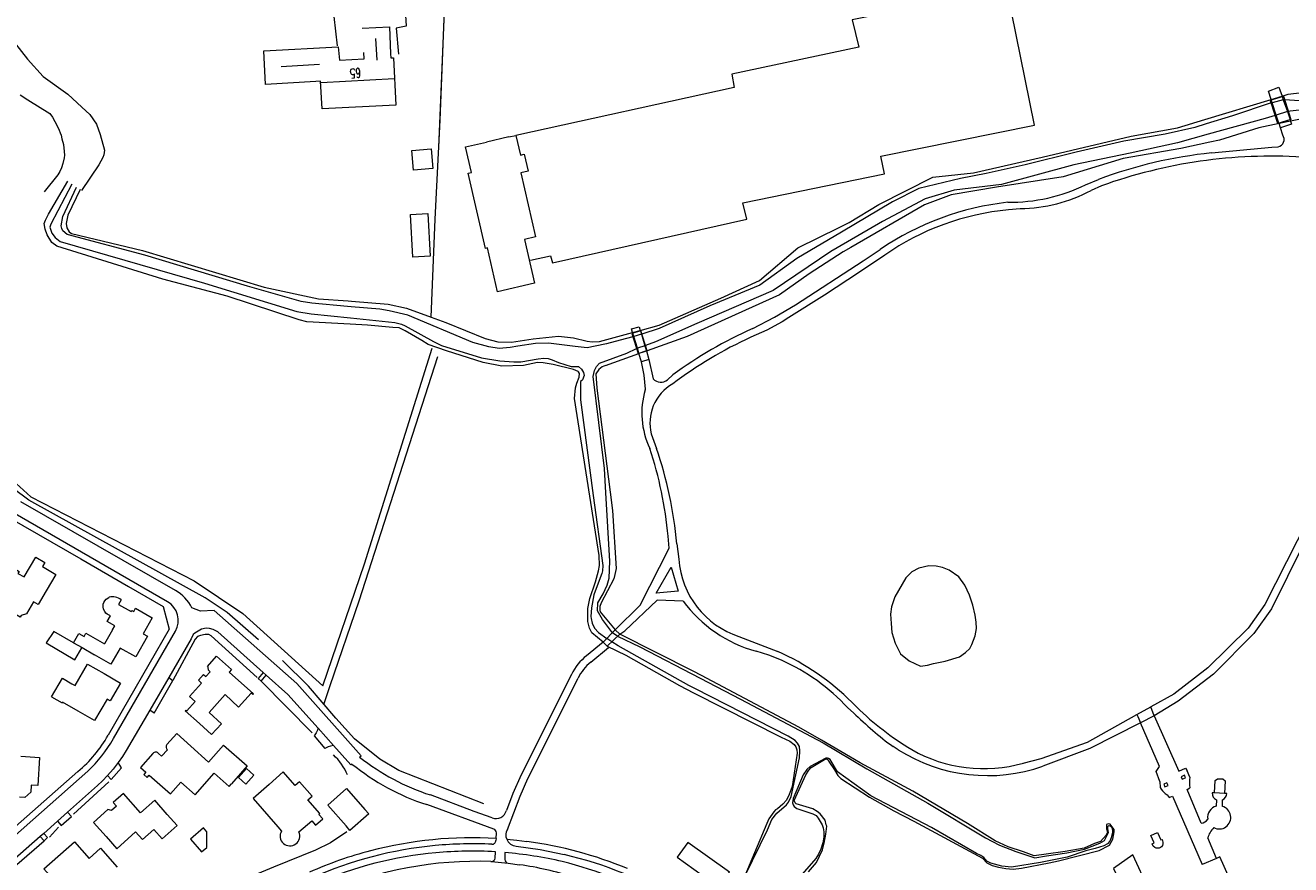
# Model space of a CAD drawing. Extents: x 177628 to 188968, y 384226 to 390673.
# Tile 161 of 256: x 183461 to 183794, y 386760 to 386981. Entities that reach past the tile are written whole.
import ezdxf

# ---------------------------------------------------------------- set-up
doc = ezdxf.new("R2010")
doc.units = 0
for name, color, linetype, lineweight in [('4502', 253, 'Continuous', 13), ('B-AF-RAST-GD', 253, 'HEKWERK', 13), ('B-GB-BOUW-GD', 14, 'Continuous', 13), ('B-GB-NOKL-GD', 14, 'Continuous', 13), ('B-TR-SLOO-GD', 253, 'Continuous', 13), ('B-VH-OVRG-GD', 8, 'Continuous', 13), ('B01_D', 14, 'Continuous', 9), ('B01_F', 14, 'Continuous', 9), ('B01_T', 14, 'Continuous', 9), ('B02_D', 14, 'Continuous', 9), ('B02_F', 14, 'Continuous', 9), ('B02_T', 14, 'Continuous', 9), ('B04_F', 14, 'Continuous', 9), ('B04_T', 14, 'Continuous', 9), ('B07_D', 14, 'Continuous', 9), ('B11_S', 14, 'Continuous', 9), ('B14_F', 14, 'Continuous', 9), ('T01_F', 253, 'Continuous', 9), ('T01_T', 253, 'Continuous', 9), ('T03_F', 253, 'Continuous', 9), ('T04_F', 253, 'HAAG', 9), ('T04_T', 253, 'HAAG', 9), ('T05_F', 253, 'Continuous', 9), ('T07_F', 253, 'Continuous', 9), ('T09_F', 253, 'Continuous', 9), ('T09_T', 253, 'Continuous', 9), ('T22_F', 253, 'Continuous', 9), ('V00_D', 253, 'Continuous', 9), ('V00_F', 8, 'Continuous', 9), ('V00_T', 8, 'Continuous', 9), ('V06_F', 8, 'Continuous', 9), ('V06_T', 8, 'Continuous', 9), ('W00_F', 253, 'Continuous', 9), ('W01_F', 253, 'Continuous', 9)]:
    doc.layers.add(name, color=color, linetype=linetype, lineweight=lineweight)
doc.styles.add('ROMANS', font='ROMANS.shx', dxfattribs={"oblique": 45})
doc.linetypes.add('HAAG', pattern='A,4,-1,[5,TOPOCAD.SHX,S=0.35,R=0,X=-0.35,Y=-0.35],-1', length=6)
doc.linetypes.add('HEKWERK', pattern='A,7,-1.5,[1,ProvNB.shx,S=0.75,R=0,X=0,Y=0],-1.5', length=10)

msp = doc.modelspace()

# ---------------------------------------------------------------- linework, layer by layer
at = {"layer": 'B-AF-RAST-GD', "flags": 128}
msp.add_lwpolyline([(183585.925, 387006.231), (183571.975, 387006.072), (183569.609, 386948.813)], dxfattribs=at)
at = {"layer": 'B-GB-BOUW-GD', "flags": 128}
msp.add_lwpolyline([(183549.473, 386980.411), (183556.677, 386980.735), (183556.987, 386973.656), (183557.025, 386972.574), (183557.747, 386972.603), (183558.404, 386960.13), (183538.972, 386959.133), (183538.513, 386966.386), (183537.271, 386966.306), (183524.03, 386965.553), (183523.598, 386974.448), (183543.216, 386975.513), (183543.493, 386971.924), (183550.043, 386972.318), (183549.93, 386973.949)], dxfattribs=at)
at = {"layer": 'B-GB-NOKL-GD', "flags": 128}
for points in [[(183553.477, 386971.953), (183553.116, 386977.672)], [(183538.236, 386970.827), (183528.116, 386970.19)], [(183557.914, 386967.062), (183538.646, 386966.013)]]:
    msp.add_lwpolyline(points, dxfattribs=at)
at = {"layer": 'B-TR-SLOO-GD', "flags": 128}
for points in [[(183454.478, 386996.423), (183455.474, 386984.804), (183456.154, 386980.181), (183458.051, 386976.308), (183461.206, 386972.225), (183465.329, 386967.673), (183471.888, 386962.997), (183475.583, 386959.613), (183477.686, 386957.673), (183479.422, 386955.064), (183480.399, 386952.351), (183481.534, 386948.195), (183481.339, 386946.999), (183481.096, 386946.289), (183480.014, 386944.341), (183475.509, 386937.592)], [(183459.315, 386962.843), (183461.315, 386961.542), (183467.118, 386957.936), (183467.792, 386956.927), (183468.436, 386955.795), (183469.065, 386954.675), (183469.59, 386953.52), (183469.838, 386952.846), (183470.067, 386952.157), (183470.304, 386951.211), (183470.709, 386949.69), (183470.932, 386947.885), (183470.945, 386946.9), (183470.889, 386946.203), (183470.564, 386944.729), (183470.19, 386943.575), (183469.718, 386942.583), (183469.218, 386941.75), (183465.643, 386937.283)]]:
    msp.add_lwpolyline(points, dxfattribs=at)
at = {"layer": 'B-VH-OVRG-GD', "flags": 128}
for points in [[(183542.996, 386975.714), (183542.132, 386983.51), (183549.121, 386990.815), (183550.104, 386998.928), (183550.461, 387000.119), (183550.973, 387001.289), (183551.341, 387001.92), (183553.241, 387003.973), (183556.126, 387006.124), (183558.494, 387007.691), (183561.111, 387008.992), (183563.43, 387009.806), (183566.183, 387010.524), (183569.376, 387010.835), (183583.983, 387011.176)], [(183584.777, 387008.078), (183570.512, 387007.814), (183565.315, 387006.781), (183563.351, 387006.136), (183561.274, 387005.194), (183559.13, 387003.891), (183557.941, 387002.909), (183555.98, 387000.228), (183555.37, 386999.166), (183554.919, 386997.916), (183554.721, 386997.104), (183554.652, 386996.506), (183554.63, 386996.067), (183554.697, 386995.459), (183554.895, 386994.683), (183555.261, 386993.956), (183555.714, 386993.315), (183558.619, 386990.492), (183560.601, 386989.565), (183561.11, 386980.957), (183558.492, 386980.444), (183559.096, 386973.529)]]:
    msp.add_lwpolyline(points, dxfattribs=at)
at = {"layer": 'B01_D', "linetype": 'Continuous'}
for points in [[(183450.453, 386836.311), (183452.949, 386840.643), (183459.014, 386837.148), (183458.714, 386836.636), (183460.355, 386835.695), (183463.417, 386840.947), (183465.834, 386839.529), (183465.193, 386838.415), (183468.682, 386836.372), (183466.156, 386832.057)], [(183506.576, 386797.092), (183502.854, 386800.425), (183503.019, 386800.609), (183503.227, 386800.428), (183505.411, 386802.866), (183503.977, 386804.142), (183507.157, 386807.72), (183506.345, 386808.452), (183507.682, 386809.967), (183508.266, 386809.457), (183509.365, 386810.695), (183508.943, 386811.076), (183508.884, 386811.925), (183508.668, 386812.122), (183511.065, 386814.81), (183515.048, 386811.255), (183514.46, 386810.582), (183520.86, 386804.88), (183520.66, 386804.656), (183520.212, 386805.055), (183516.885, 386801.323)], [(183497.96, 386791.48), (183500.584, 386794.408), (183504.316, 386791.057)], [(183494.322, 386789.177), (183491.039, 386785.481), (183492.456, 386784.203), (183491.946, 386783.608), (183492.774, 386782.847)], [(183495.814, 386789.104), (183496.61, 386788.396), (183498.145, 386790.121)], [(183532.793, 386768.453), (183536.184, 386771.403), (183537.225, 386770.216), (183539.161, 386771.882), (183538.112, 386773.094), (183538.332, 386773.302), (183535.174, 386776.894), (183536.304, 386777.887), (183533.005, 386781.642), (183531.87, 386780.671), (183528.704, 386784.28), (183524.945, 386780.983)], [(183498.097, 386773.07), (183494.779, 386776.811), (183491.038, 386773.493), (183486.504, 386778.606), (183483.855, 386776.246), (183484.712, 386775.282), (183483.376, 386774.087), (183482.449, 386774.336), (183478.644, 386770.947), (183481.968, 386767.213)], [(183527.255, 386769.841), (183528.207, 386768.673)]]:
    msp.add_lwpolyline(points, dxfattribs=at)
for centre, radius, start, end in [((183498.753, 386790.896), 0.985, 143.61235, 231.89164), ((183495.039, 386788.557), 0.948, 35.24084, 139.15694), ((183530.443, 386767.366), 2.589, 149.69666, 24.81035)]:
    msp.add_arc(centre, radius, start, end, dxfattribs=at)
at = {"layer": 'B01_F', "linetype": 'Continuous'}
msp.add_lwpolyline([(183467.555, 386804.092), (183470.328, 386802.46), (183470.442, 386802.652)], dxfattribs=at)
at = {"layer": 'B01_T', "linetype": 'Continuous'}
for points in [[(183466.156, 386832.057), (183464.029, 386828.424), (183462.812, 386829.128), (183460.986, 386825.968), (183459.57, 386825.517), (183459.319, 386825.083), (183456.747, 386826.569)], [(183485.89, 386829.625), (183485.23, 386828.47), (183488.572, 386826.595), (183488.739, 386826.874), (183489.236, 386826.62), (183489.705, 386827.447), (183494.148, 386824.909), (183491.736, 386820.721), (183492.879, 386820.045), (183489.757, 386814.646), (183485.69, 386816.952), (183483.201, 386812.658), (183478.875, 386815.166)], [(183483.131, 386825.451), (183482.227, 386825.899), (183481.896, 386826.174), (183481.58, 386826.608), (183481.263, 386827.182), (183481.156, 386827.839), (183481.183, 386828.524), (183481.32, 386828.955), (183481.599, 386829.399), (183481.966, 386829.794), (183482.378, 386830.097), (183482.779, 386830.34)], [(183483.664, 386821.739), (183481.538, 386818.023)], [(183475.604, 386817.061), (183478.875, 386815.166)], [(183472.912, 386807.53), (183473.777, 386807.03), (183477.044, 386812.685), (183481.449, 386810.193)], [(183467.555, 386804.092), (183470.437, 386808.987), (183472.912, 386807.53)], [(183481.449, 386810.193), (183485.777, 386807.69), (183483.065, 386803.002), (183482.204, 386803.501), (183478.909, 386797.807), (183474.582, 386800.311)], [(183516.885, 386801.323), (183513.408, 386804.668), (183509.119, 386799.933), (183512.355, 386797.002), (183509.802, 386794.183), (183506.576, 386797.092)], [(183474.582, 386800.311), (183470.442, 386802.652)], [(183504.316, 386791.057), (183508.974, 386786.89), (183512.96, 386791.37), (183519.19, 386785.86), (183515.011, 386781.152)], [(183459.436, 386788.425), (183464.426, 386788.108), (183463.957, 386780.711), (183462.198, 386780.818), (183462.075, 386778.984), (183460.491, 386777.534), (183459.152, 386777.615)], [(183492.774, 386782.847), (183493.302, 386783.441), (183498.906, 386778.466), (183501.699, 386781.612), (183505.45, 386778.282), (183510.481, 386783.95)], [(183774.329, 386778.753), (183774.481, 386781.996), (183775.116, 386782.497), (183776.538, 386782.444)], [(183776.538, 386782.444), (183777.167, 386781.919), (183777.02, 386778.624)], [(183524.945, 386780.983), (183520.732, 386777.316), (183527.255, 386769.841)], [(183777.02, 386778.624), (183774.329, 386778.753)], [(183481.968, 386767.213), (183484.75, 386764.02), (183489.75, 386768.46), (183491.54, 386766.44), (183494.529, 386769.096), (183496.72, 386766.63), (183500.66, 386770.13), (183498.097, 386773.07)], [(183468.215, 386755.641), (183465.509, 386758.736), (183473.643, 386765.847), (183477.454, 386761.488), (183480.51, 386764.161), (183484.851, 386759.185)]]:
    msp.add_lwpolyline(points, dxfattribs=at)
msp.add_arc((183483.693, 386827.193), 3.277, 47.91026, 106.20275, dxfattribs=at)
at = {"layer": 'B02_D', "linetype": 'Continuous'}
msp.add_lwpolyline([(183567.467, 386920.269), (183562.91, 386919.996), (183562.233, 386931.285), (183566.79, 386931.558), (183567.467, 386920.269)], dxfattribs=at)
at = {"layer": 'B02_F', "linetype": 'Continuous'}
for points in [[(183475.604, 386817.061), (183475.58, 386817.02)], [(183550.207, 386774.388), (183551.247, 386773.201), (183546.285, 386768.854), (183545.245, 386770.041)]]:
    msp.add_lwpolyline(points, dxfattribs=at)
at = {"layer": 'B02_T', "linetype": 'Continuous'}
for points in [[(183473.361, 386818.3), (183468.14, 386821.31), (183466.164, 386818.29), (183473.712, 386813.847), (183475.58, 386817.02)], [(183545.245, 386770.041), (183540.443, 386775.523), (183545.405, 386779.869), (183550.207, 386774.388)]]:
    msp.add_lwpolyline(points, dxfattribs=at)
at = {"layer": 'B04_F', "linetype": 'Continuous'}
for points in [[(183789.277, 386960.682), (183789.054, 386961.38), (183792.543, 386962.493), (183794.504, 386956.358), (183791.015, 386955.245), (183789.277, 386960.682)], [(183620.896, 386899.951), (183620.657, 386899.878), (183622.273, 386894.604), (183624.205, 386895.196)], [(183624.659, 386895.335), (183623.043, 386900.609), (183620.896, 386899.951)], [(183624.205, 386895.196), (183624.659, 386895.335)], [(183616.287, 386821.727), (183617.432, 386820.628)], [(183617.432, 386820.628), (183614.15, 386817.47)]]:
    msp.add_lwpolyline(points, dxfattribs=at)
at = {"layer": 'B04_T', "linetype": 'Continuous'}
for points in [[(183616.287, 386821.727), (183613.062, 386818.535)], [(183614.15, 386817.47), (183613.062, 386818.535)]]:
    msp.add_lwpolyline(points, dxfattribs=at)
at = {"layer": 'B07_D', "linetype": 'Continuous'}
msp.add_lwpolyline([(183473.361, 386818.3), (183475.604, 386817.061)], dxfattribs=at)
at = {"layer": 'B11_S', "linetype": 'Continuous'}
for points in [[(183483.664, 386821.739), (183484.282, 386822.821), (183482.281, 386823.964), (183483.131, 386825.451)], [(183473.361, 386818.3), (183474.769, 386820.761), (183476.147, 386819.973), (183476.636, 386820.828), (183481.538, 386818.023)], [(183510.481, 386783.95), (183514.404, 386780.468), (183515.011, 386781.152)]]:
    msp.add_lwpolyline(points, dxfattribs=at)
at = {"layer": 'B14_F', "linetype": 'Continuous'}
for points in [[(183590.056, 386952.138), (183591.247, 386946.927), (183592.227, 386947.152), (183593.254, 386942.664), (183591.363, 386942.231), (183595.226, 386925.345), (183592.296, 386924.675), (183594.938, 386913.124), (183585.202, 386910.897), (183582.561, 386922.441), (183582.011, 386922.315), (183577.478, 386942.13), (183578.34, 386942.327), (183576.786, 386949.121), (183582.305, 386950.383)], [(183588.172, 386951.725), (183582.305, 386950.383)], [(183588.172, 386951.725), (183590.056, 386952.138)], [(183568.147, 386943.378), (183563.024, 386942.971), (183562.611, 386948.17), (183567.734, 386948.577), (183568.147, 386943.378)], [(183518.846, 386781.086), (183516.875, 386782.829), (183518.962, 386785.188), (183520.933, 386783.445), (183518.846, 386781.086)], [(183504.181, 386766.543), (183507.129, 386763.171), (183508.498, 386764.368), (183508.55, 386768.461), (183507.608, 386769.539), (183504.181, 386766.543)], [(183635.413, 386765.71), (183632.595, 386761.778), (183643.546, 386753.928), (183646.364, 386757.86), (183635.413, 386765.71)]]:
    msp.add_lwpolyline(points, dxfattribs=at)
at = {"layer": 'T01_F', "linetype": 'Continuous'}
msp.add_lwpolyline([(183545.454, 386768.471), (183541.167, 386765.594), (183537.198, 386763.635), (183526.108, 386759.139), (183507.313, 386751.323), (183491.912, 386745.022), (183480.066, 386739.893)], dxfattribs=at)
at = {"layer": 'T01_T', "linetype": 'Continuous'}
for points in [[(183761.23, 386780.378), (183762.079, 386780.743), (183761.8, 386781.391), (183760.951, 386781.027), (183761.23, 386780.378)], [(183765.554, 386783.028), (183765.834, 386782.39), (183766.684, 386782.763), (183766.403, 386783.401), (183765.554, 386783.028)]]:
    msp.add_lwpolyline(points, dxfattribs=at)
at = {"layer": 'T03_F', "linetype": 'Continuous'}
for points in [[(183593.891, 386919.198), (183599.211, 386920.39), (183599.736, 386918.504), (183651.016, 386930.052), (183649.948, 386934.359), (183687.258, 386941.959), (183686.346, 386946.671), (183726.897, 386954.806), (183719.553, 386990.857), (183678.801, 386982.643), (183680.528, 386975.375), (183646.992, 386968.297), (183647.598, 386964.745), (183590.056, 386952.138)], [(183401.954, 386938.704), (183417.357, 386916.434), (183453.289, 386864.738), (183462.102, 386856.794), (183505.162, 386834.628), (183518.005, 386826.087), (183539.163, 386806.966), (183550.115, 386839.165), (183568.012, 386896.02)]]:
    msp.add_lwpolyline(points, dxfattribs=at)
at = {"layer": 'T04_F', "linetype": 'HAAG'}
for points in [[(183521.808, 386809.178), (183509.703, 386820.161), (183509.032, 386820.519), (183508.08, 386820.503), (183506.867, 386820.291), (183506.048, 386819.976), (183505.48, 386819.308), (183499.577, 386808.347)], [(183536.305, 386794.627), (183522.83, 386808.226)], [(183473.365, 386773.117), (183482.703, 386781.648)], [(183467.023, 386767.067), (183469.436, 386769.718)], [(183458.394, 386759.911), (183465.597, 386766.152)]]:
    msp.add_lwpolyline(points, dxfattribs=at)
msp.add_arc((183531.794, 386777.626), 15.049, 23.01958, 47.72267, dxfattribs=at)
at = {"layer": 'T04_T', "linetype": 'HAAG'}
msp.add_lwpolyline([(183475.264, 386840.431), (183487.849, 386833.167)], dxfattribs=at)
at = {"layer": 'T05_F', "linetype": 'Continuous'}
msp.add_lwpolyline([(183567.698, 386904.191), (183568.768, 386930.016), (183570.036, 386956.186), (183571.723, 386998.58), (183572.297, 387005.976)], dxfattribs=at)
at = {"layer": 'T07_F', "linetype": 'Continuous'}
for points in [[(183522.189, 386819.118), (183513.883, 386826.363), (183508.092, 386830.171), (183461.598, 386855.959), (183457.427, 386859.06), (183450.21, 386865.293), (183445.347, 386872.682), (183427.737, 386898.627), (183410.111, 386924.792), (183400.247, 386938.742)], [(183569.417, 386893.774), (183548.661, 386829.341), (183540.995, 386806.978)], [(183581.62, 386775.851), (183559.138, 386784.672), (183554.203, 386787.609), (183547.444, 386792.967), (183542.514, 386798.427), (183535.324, 386806.852), (183528.447, 386813.622)], [(183540.995, 386806.978), (183539.383, 386802.252)]]:
    msp.add_lwpolyline(points, dxfattribs=at)
at = {"layer": 'T09_F', "linetype": 'Continuous'}
for points in [[(183546.308, 386902.328), (183534.947, 386902.989), (183532.862, 386903.477), (183513.856, 386909.773), (183496.898, 386914.221), (183468.994, 386922.883), (183467.681, 386923.848), (183466.391, 386925.901), (183465.841, 386927.397), (183465.646, 386928.854), (183465.997, 386929.805), (183466.756, 386931.327), (183471.839, 386940.017)], [(183475.114, 386937.854), (183471.851, 386931.077), (183471.392, 386928.905), (183471.566, 386927.766), (183472.216, 386926.66), (183472.849, 386926.288), (183491.529, 386921.81), (183523.638, 386912.081), (183538.003, 386909.034), (183545.836, 386908.514), (183546.692, 386908.445)], [(183546.692, 386908.445), (183556.344, 386907.665), (183561.213, 386906.559), (183567.698, 386904.191)], [(183609.569, 386857.004), (183605.484, 386882.73), (183605.762, 386885.528), (183606.112, 386886.779), (183606.763, 386888.375), (183606.796, 386889.314), (183606.571, 386889.767), (183606.485, 386889.842), (183605.235, 386890.403), (183599.913, 386891.703), (183597.216, 386892.166), (183595.789, 386892.246), (183592.03, 386891.456), (183586.306, 386891.308), (183581.444, 386892.253), (183571.785, 386895.309), (183566.936, 386897.014), (183565.282, 386898.048), (183560.842, 386900.62), (183559.241, 386901.351), (183557.599, 386901.514), (183550.922, 386902.06), (183546.308, 386902.328)], [(183567.698, 386904.191), (183571.536, 386902.79), (183581.954, 386898.579), (183585.308, 386897.657), (183588.89, 386897.614), (183594.583, 386898.482), (183601.277, 386899.194), (183605.271, 386898.732), (183608.846, 386897.857), (183610.202, 386897.662), (183612.138, 386897.773)], [(183613.7, 386891.478), (183612.788, 386891.109), (183611.898, 386890.418), (183611.104, 386889.282), (183611.442, 386885.509), (183614.923, 386858.053)], [(183614.923, 386858.053), (183615.532, 386853.254), (183616.543, 386837.96), (183616.183, 386836.369), (183615.889, 386835.234), (183612.546, 386828.835), (183612.241, 386827.861), (183612.177, 386826.904), (183612.272, 386826.458), (183616.287, 386821.727)], [(183613.062, 386818.535), (183610.073, 386820.916), (183609.435, 386822.213), (183609.073, 386823.965), (183609.004, 386827.353), (183609.552, 386829.975), (183611.061, 386834.375), (183611.846, 386837.304), (183612.087, 386838.742), (183612.054, 386841.356), (183609.569, 386857.004)], [(183639.025, 386809.717), (183636.822, 386810.884), (183617.432, 386820.628)], [(183614.15, 386817.47), (183619.055, 386815.052), (183633.17, 386807.028), (183636.906, 386805.142)], [(183729.957, 386762.575), (183726.795, 386762.124), (183723.972, 386763.185), (183719.957, 386764.546), (183716.444, 386766.075), (183709.145, 386770.643), (183694.74, 386779.199), (183680.881, 386786.667), (183670.712, 386792.681), (183664.693, 386796.114), (183639.025, 386809.717)], [(183636.906, 386805.142), (183660.053, 386793.46), (183662.325, 386792.357), (183663.473, 386791.528), (183663.944, 386790.894), (183664.151, 386790.074), (183664.28, 386789.252), (183662.947, 386780.397), (183662.155, 386778.296), (183661.466, 386776.821), (183660.506, 386775.764), (183659.058, 386774.56), (183658.56, 386774.285), (183658.057, 386773.724), (183656.776, 386771.922), (183656.285, 386770.677), (183649.723, 386755.247), (183649.604, 386754.653), (183649.894, 386753.757), (183650.535, 386753.258), (183654.494, 386752.573)], [(183667.265, 386757.969), (183669.315, 386760.438), (183670.967, 386763.704), (183671.419, 386765.536), (183671.804, 386767.859), (183672.101, 386769.972), (183671.927, 386770.363), (183671.655, 386771.594), (183670.282, 386773.274), (183669.542, 386773.881), (183668.418, 386774.52), (183664.002, 386775.903), (183663.737, 386776.163), (183663.531, 386776.537), (183663.442, 386776.772), (183666.577, 386783.534), (183667.293, 386784.741), (183667.983, 386785.405), (183671.493, 386787.583), (183672.029, 386787.715), (183672.404, 386787.476), (183672.596, 386787.054), (183674.07, 386784.821), (183674.956, 386783.36)], [(183674.956, 386783.36), (183675.812, 386782.562), (183683.373, 386777.592), (183689.713, 386774.011), (183695.02, 386771.323), (183713.13, 386761.542), (183714.262, 386760.307), (183715.654, 386759.648), (183717.405, 386759.188), (183719.337, 386758.827), (183721.238, 386758.683), (183723.443, 386758.906), (183730.727, 386760.324)], [(183730.727, 386760.324), (183733.221, 386760.81), (183743.907, 386763.522), (183746.608, 386764.974), (183747.536, 386766.532), (183747.869, 386768.449), (183747.87, 386769.135), (183746.833, 386770.494), (183746.304, 386770.635), (183745.816, 386770.439), (183745.884, 386769.268), (183746.133, 386768.358), (183745.776, 386767.566), (183744.242, 386765.927), (183742.706, 386765.441), (183739.926, 386764.198), (183734.926, 386763.284), (183729.957, 386762.575)]]:
    msp.add_lwpolyline(points, dxfattribs=at)
at = {"layer": 'T09_T', "linetype": 'Continuous'}
for points in [[(183771.755, 386956.299), (183789.272, 386961.612)], [(183789.272, 386961.612), (183792.152, 386962.485)], [(183792.152, 386962.485), (183793.75, 386962.97), (183797.375, 386963.451), (183806.546, 386960.231), (183813.975, 386957.249), (183827.699, 386954.146), (183837.622, 386955.157)], [(183675.354, 386927.872), (183677.93, 386929.147), (183685.775, 386933.922), (183700.05, 386941.106), (183710.739, 386942.233), (183728.893, 386946.43), (183752.316, 386951.893), (183764.609, 386954.132), (183771.755, 386956.299)], [(183791.361, 386955.231), (183786.035, 386954.117), (183775.651, 386950.895), (183773.115, 386950.333)], [(183794.427, 386955.872), (183791.361, 386955.231)], [(183840.725, 386950.023), (183834.855, 386948.615), (183825.873, 386949.259), (183815.237, 386950.964), (183803.036, 386956.087), (183799.269, 386956.885), (183794.427, 386955.872)], [(183773.115, 386950.333), (183765.432, 386948.632), (183750.215, 386946.016), (183734.462, 386941.176), (183716.811, 386938.446), (183704.882, 386936.487), (183697.877, 386933.795), (183678.411, 386922.589)], [(183622.846, 386900.7), (183627.872, 386902.075), (183644.146, 386909.163), (183654.352, 386913.864), (183664.446, 386922.472), (183675.354, 386927.872)], [(183678.411, 386922.589), (183676.406, 386921.435), (183667.378, 386915.637), (183659.636, 386910.052), (183635.258, 386899.11), (183624.659, 386895.335)], [(183612.138, 386897.773), (183620.835, 386900.151)], [(183620.835, 386900.151), (183622.846, 386900.7)], [(183624.205, 386895.196), (183622.517, 386894.599)], [(183613.7, 386891.478), (183622.517, 386894.599)]]:
    msp.add_lwpolyline(points, dxfattribs=at)
at = {"layer": 'T22_F', "linetype": 'Continuous'}
for points in [[(183494.638, 386799.764), (183499.577, 386808.347)], [(183522.087, 386808.897), (183522.83, 386808.226)], [(183536.814, 386793.759), (183539.691, 386790.472)], [(183483.257, 386782.286), (183486.061, 386785.336)], [(183470.079, 386770.125), (183472.801, 386772.499)], [(183465.597, 386766.152), (183466.476, 386766.95)]]:
    msp.add_lwpolyline(points, dxfattribs=at)
at = {"layer": 'V00_D', "linetype": 'Continuous'}
for points in [[(183504.893, 386820.561), (183504.423, 386819.382), (183498.493, 386809.201)], [(183523.424, 386810.499), (183511.39, 386821.215)], [(183498.493, 386809.201), (183493.455, 386800.551)], [(183524.189, 386809.818), (183523.424, 386810.499)], [(183537.876, 386795.826), (183529.918, 386804.717), (183524.189, 386809.818)], [(183493.455, 386800.551), (183487.271, 386789.935), (183486.256, 386788.346), (183485.173, 386786.802)], [(183541.972, 386791.25), (183537.876, 386795.826)], [(183546.791, 386786.371), (183546.534, 386786.152), (183541.972, 386791.25)], [(183485.173, 386786.802), (183483.789, 386785.023), (183482.313, 386783.32)], [(183471.799, 386773.678), (183479.679, 386780.679), (183481.025, 386781.971), (183482.313, 386783.32)], [(183584.209, 386769.226), (183566.52, 386775.648)], [(183469.118, 386771.295), (183465.505, 386768.084)], [(183471.799, 386773.678), (183469.118, 386771.295)], [(183465.505, 386768.084), (183464.596, 386767.277)], [(183584.821, 386766.753), (183584.898, 386768.255)], [(183464.596, 386767.277), (183457.219, 386760.721), (183456.774, 386759.617)], [(183584.821, 386766.753), (183584.789, 386766.238)], [(183587.626, 386766.554), (183590.299, 386766.297), (183592.963, 386765.961)], [(183584.574, 386761.55), (183584.641, 386763.237)], [(183583.48, 386760.652), (183583.602, 386760.648)]]:
    msp.add_lwpolyline(points, dxfattribs=at)
for centre, radius, start, end in [((183585.945, 386834.899), 62.354, 231.10213, 251.84842), ((183583.773, 386768.186), 1.128, 3.49162, 67.22571), ((183578.3, 386661.661), 103.628, 95.27265, 113.9937), ((183578.688, 386661.19), 104.134, 87.22963, 95.46137), ((183583.752, 386766.238), 1.037, 268.27123, 359.98607), ((183578.509, 386659.886), 107.055, 67.50267, 82.24072), ((183577.572, 386664.106), 99.216, 94.98972, 113.86518), ((183578.728, 386658.63), 104.774, 86.76465, 95.3592), ((183583.633, 386761.589), 0.941, 268.08371, 357.63791), ((183579.988, 386659.387), 101.325, 88.02496, 113.04678)]:
    msp.add_arc(centre, radius, start, end, dxfattribs=at)
at = {"layer": 'V00_F', "linetype": 'Continuous'}
for points in [[(183511.39, 386821.215), (183510.169, 386821.834), (183509.195, 386822.139), (183508.333, 386822.218), (183507.147, 386821.959), (183505.346, 386820.9), (183504.893, 386820.561)], [(183498.493, 386809.201), (183499.577, 386808.347)], [(183523.424, 386810.499), (183522.087, 386808.897)], [(183522.83, 386808.226), (183524.189, 386809.818)], [(183494.638, 386799.764), (183493.455, 386800.551)], [(183758.462, 386799.099), (183764.897, 386784.463), (183766.668, 386785.276), (183767.093, 386784.601)], [(183537.876, 386795.826), (183537.717, 386795.314), (183537.364, 386794.563), (183536.814, 386793.759)], [(183759.901, 386781.755), (183758.979, 386784.402), (183759.842, 386785.733), (183754.793, 386797.245)], [(183541.972, 386791.25), (183541.118, 386791.103), (183540.541, 386790.91), (183539.691, 386790.472)], [(183486.061, 386785.336), (183485.173, 386786.802)], [(183482.313, 386783.32), (183483.257, 386782.286)], [(183469.118, 386771.295), (183470.079, 386770.125)], [(183472.801, 386772.499), (183471.799, 386773.678)], [(183466.476, 386766.95), (183465.505, 386768.084)], [(183757.568, 386767.525), (183759.295, 386768.316), (183760.196, 386766.358), (183760.499, 386766.488), (183760.631, 386766.145), (183760.734, 386765.743), (183760.732, 386765.303), (183760.623, 386764.906), (183760.382, 386764.518), (183760.106, 386764.341), (183759.747, 386764.2), (183759.358, 386764.147), (183758.941, 386764.182), (183758.566, 386764.326), (183758.179, 386764.713), (183757.87, 386765.332), (183758.417, 386765.622), (183757.568, 386767.525)], [(183465.597, 386766.152), (183464.596, 386767.277)], [(183583.602, 386760.648), (183587.991, 386760.229)]]:
    msp.add_lwpolyline(points, dxfattribs=at)
at = {"layer": 'V00_T', "linetype": 'Continuous'}
for points in [[(183500.253, 386832.078), (183459.427, 386855.501)], [(183498.146, 386829.161), (183457.353, 386852.706)], [(183456.491, 386851.267), (183475.264, 386840.431)], [(183487.849, 386833.167), (183496.979, 386827.897), (183498.614, 386821.968), (183482.467, 386793.949)], [(183548.836, 386788.21), (183549.199, 386788.536), (183532.228, 386807.601), (183510.498, 386826.864), (183506.852, 386826.68), (183504.551, 386827.56)], [(183483.9, 386793.075), (183500.228, 386821.403)], [(183613.062, 386818.535), (183608.702, 386814.937)], [(183609.799, 386813.242), (183614.493, 386817.134), (183614.15, 386817.47)], [(183604.685, 386809.984), (183591.427, 386783.52), (183589.291, 386778.571), (183587.569, 386774.1)], [(183587.801, 386769.086), (183591.198, 386777.878), (183593.205, 386782.543), (183606.463, 386809.031)], [(183758.462, 386799.099), (183757.525, 386801.424)], [(183753.865, 386799.385), (183754.093, 386798.859)], [(183754.093, 386798.859), (183754.793, 386797.245)], [(183767.837, 386782.898), (183767.093, 386784.601)], [(183474.543, 386784.403), (183456.556, 386768.555), (183451.175, 386768.877)], [(183451.659, 386766.103), (183454.949, 386764.88), (183477.11, 386784.448)], [(183759.901, 386781.755), (183760.009, 386780.175)], [(183583.813, 386772.174), (183579.072, 386773.849), (183567.505, 386778.2)], [(183761.331, 386778.599), (183761.879, 386778.199), (183762.16, 386777.904), (183762.407, 386777.561), (183763.299, 386777.883), (183771.076, 386759.875)], [(183770.83, 386770.737), (183767.094, 386779.622), (183767.814, 386780.046)], [(183774.329, 386778.753), (183773.755, 386778.755)], [(183777.575, 386778.616), (183777.02, 386778.624)], [(183774.839, 386776.929), (183774.779, 386775.278)], [(183776.443, 386775.203), (183776.482, 386776.914)], [(183590.16, 386764.691), (183596.487, 386763.793), (183602.747, 386762.509)], [(183774.826, 386761.489), (183772.553, 386766.859)], [(183587.117, 386763.05), (183587.124, 386761.215)], [(183756.933, 386753.423), (183752.83, 386762.4), (183747.73, 386758.84), (183752.147, 386749.034)], [(183774.826, 386761.489), (183771.076, 386759.875)], [(183796.473, 386715.638), (183796.442, 386715.703), (183775.724, 386761.876), (183774.826, 386761.489)], [(183587.991, 386760.229), (183591.038, 386759.822)]]:
    msp.add_lwpolyline(points, dxfattribs=at)
for centre, radius, start, end in [((183495.541, 386823.292), 9.97, 25.34676, 61.79424), ((183495.305, 386824.24), 5.682, 330.04091, 60.00388), ((183618.129, 386803.186), 15.064, 128.73728, 153.17699), ((183618.143, 386803.205), 13.052, 129.73686, 153.48984), ((183452.232, 386810.985), 34.704, 310.00791, 330.60092), ((183452.374, 386810.903), 36.218, 313.07744, 330.51255), ((183586.167, 386835.42), 60.186, 231.66478, 251.93632), ((183778.087, 386781.389), 10.361, 171.62672, 187.44918), ((183764.307, 386782.438), 4.857, 207.76496, 232.21708), ((183775.524, 386778.57), 1.778, 174.03756, 247.35318), ((183775.533, 386778.726), 2.045, 297.65593, 356.92808), ((183775.658, 386772.276), 3.128, 106.31568, 188.02041), ((183775.579, 386772.278), 3.05, 241.94757, 73.54485), ((183584.821, 386774.834), 2.845, 249.24974, 345.0459), ((183770.559, 386773.071), 2.35, 276.6224, 328.37141), ((183590.139, 386767.652), 2.743, 148.48819, 203.60435), ((183778.251, 386765.362), 5.891, 134.18359, 165.28264), ((183578.662, 386659.826), 107.105, 86.70316, 104.56338), ((183590.465, 386767.76), 3.084, 203.02128, 264.33197), ((183578.34, 386661.675), 105.234, 104.64716, 113.97591), ((183575.949, 386643.137), 120.432, 77.36187, 84.67932), ((183588.124, 386761.22), 1, 180.31338, 262.33762), ((183580.161, 386664.684), 100.398, 58.06602, 76.99932), ((183576.143, 386660.931), 100.006, 73.05767, 81.43463), ((183576.213, 386657.742), 106.164, 60.22047, 75.77608)]:
    msp.add_arc(centre, radius, start, end, dxfattribs=at)
at = {"layer": 'V06_F', "linetype": 'Continuous'}
msp.add_lwpolyline([(183617.432, 386820.628), (183618.833, 386821.481)], dxfattribs=at)
at = {"layer": 'V06_T', "linetype": 'Continuous'}
for points in [[(183789.272, 386961.612), (183788.567, 386963.766), (183791.35, 386964.815), (183792.152, 386962.485)], [(183789.32, 386961.465), (183789.272, 386961.612)], [(183789.554, 386960.75), (183789.32, 386961.465)], [(183792.152, 386962.485), (183792.188, 386962.38)], [(183792.188, 386962.38), (183792.499, 386961.476)], [(183792.499, 386961.476), (183793.559, 386958.395)], [(183790.626, 386957.475), (183789.554, 386960.75)], [(183793.559, 386958.395), (183794.284, 386956.288)], [(183791.324, 386955.344), (183790.626, 386957.475)], [(183791.361, 386955.231), (183791.324, 386955.344)], [(183791.734, 386954.092), (183791.361, 386955.231)], [(183794.693, 386955.098), (183791.734, 386954.092)], [(183794.284, 386956.288), (183794.427, 386955.872)], [(183794.427, 386955.872), (183794.693, 386955.098)], [(183792.355, 386952.194), (183791.734, 386954.092)], [(183773.562, 386947.505), (183789.475, 386949.011), (183791.117, 386949.135)], [(183740.349, 386939.119), (183743.773, 386940.532)], [(183744.531, 386938.829), (183741.773, 386937.583)], [(183723.106, 386932.807), (183719.977, 386932.51)], [(183836.671, 386929.07), (183801.877, 386856.503), (183787.633, 386828.444), (183783.184, 386822.185), (183772.621, 386811.73), (183763.61, 386804.777), (183757.525, 386801.424)], [(183663.78, 386907.439), (183681.646, 386919.036), (183686.175, 386922.067)], [(183687.359, 386920.578), (183680.736, 386916.023), (183671.433, 386909.987), (183662.05, 386904.076), (183660.271, 386902.993)], [(183652.536, 386901.189), (183658.239, 386904.168), (183663.78, 386907.439)], [(183620.835, 386900.151), (183620.541, 386901.122), (183622.548, 386901.684), (183622.846, 386900.7)], [(183660.271, 386902.993), (183656.22, 386900.791), (183652.018, 386898.893)], [(183620.896, 386899.951), (183620.835, 386900.151)], [(183621.162, 386899.072), (183620.896, 386899.951)], [(183622.093, 386895.998), (183621.162, 386899.072)], [(183622.846, 386900.7), (183622.918, 386900.571)], [(183622.918, 386900.571), (183623.148, 386899.705)], [(183623.148, 386899.705), (183624.065, 386896.676)], [(183622.495, 386894.672), (183622.093, 386895.998)], [(183622.517, 386894.599), (183622.495, 386894.672)], [(183624.065, 386896.676), (183624.488, 386895.283)], [(183624.488, 386895.283), (183625.161, 386893.061)], [(183623.165, 386892.458), (183622.517, 386894.599)], [(183625.161, 386893.061), (183623.165, 386892.458)], [(183624.201, 386885.214), (183623.85, 386888.86), (183623.165, 386892.458)], [(183625.161, 386893.061), (183626.261, 386887.949)], [(183630.028, 386887.692), (183631.456, 386888.954)], [(183624.155, 386885.059), (183624.201, 386885.214)], [(183625.775, 386873.452), (183627.149, 386869.601)], [(183806.131, 386854.531), (183801.945, 386852.675), (183789.336, 386827.28), (183784.704, 386820.745), (183774.067, 386810.053), (183764.739, 386802.948), (183758.462, 386799.099)], [(183616.287, 386821.727), (183622.867, 386828.239), (183630.482, 386843.252), (183630.215, 386846.411)], [(183632.531, 386844.446), (183633.042, 386840.352)], [(183631.045, 386838.258), (183632.904, 386831.986), (183627.079, 386831.379), (183631.045, 386838.258)], [(183634.191, 386829.33), (183627.36, 386829.588), (183618.833, 386821.481)], [(183648.896, 386819.987), (183659.157, 386816.019)], [(183660.113, 386813.71), (183656.804, 386815.026), (183653.412, 386816.112)], [(183678.682, 386802.634), (183680, 386801.336)], [(183753.865, 386799.385), (183757.525, 386801.424)], [(183679.155, 386799.897), (183677.613, 386801.152)], [(183728.602, 386787.86), (183740.859, 386792.136), (183753.865, 386799.385)], [(183758.462, 386799.099), (183754.793, 386797.245)], [(183754.793, 386797.245), (183741.428, 386790.491), (183729.083, 386785.816)], [(183690.923, 386790.14), (183689.545, 386790.964)], [(183723.914, 386786.614), (183728.602, 386787.86)]]:
    msp.add_lwpolyline(points, dxfattribs=at)
for centre, radius, start, end in [((183790.75, 386951.063), 1.963, 280.76181, 35.1711), ((183785.873, 386827.794), 120.342, 95.87174, 110.4774), ((183789.413, 386814.058), 132.598, 86.52533, 109.78429), ((183720.237, 386980.408), 45.926, 269.48716, 295.97098), ((183722.495, 386974.063), 41.26, 270.84832, 297.8545), ((183728.008, 386860.496), 74.438, 96.31085, 124.19362), ((183726.494, 386864.144), 68.676, 95.44567, 124.74041), ((183697.367, 386799.634), 109.128, 114.55462, 127.17796), ((183697.433, 386799.557), 111.107, 113.83412, 126.42832), ((183644.98, 386878.927), 21.709, 163.59192, 205.4897), ((183628.274, 386889.713), 2.676, 221.23427, 310.95992), ((183637.213, 386876.316), 11.787, 119.42378, 157.69946), ((183637.211, 386876.311), 11.788, 157.67115, 194.03442), ((183525.572, 386836.685), 105.094, 5.30979, 18.24239), ((183523.604, 386834.294), 109.399, 5.32461, 18.8285), ((183656.072, 386841.927), 23.084, 183.91268, 251.8883), ((183662.727, 386850.241), 35.378, 216.23435, 254.73418), ((183633.028, 386756.971), 64.571, 45.00572, 66.13056), ((183639.331, 386766.277), 51.786, 42.33358, 66.33998), ((183735.428, 386858.199), 79.408, 225.73202, 238.93952), ((183741.57, 386861.983), 88.036, 224.84871, 233.77545), ((183714.457, 386827.286), 43.974, 237.64341, 289.4271), ((183713.409, 386823.313), 38.173, 240.23551, 285.97434)]:
    msp.add_arc(centre, radius, start, end, dxfattribs=at)
at = {"layer": 'W00_F', "linetype": 'Continuous'}
msp.add_lwpolyline([(183696.821, 386812.155), (183698.64, 386812.436), (183700.186, 386812.885), (183703.289, 386813.463), (183707.095, 386814.601), (183708.694, 386815.733), (183709.802, 386816.806), (183710.337, 386817.87), (183711.211, 386820.162), (183711.523, 386822.126), (183711.458, 386823.746), (183711.214, 386825.587), (183710.626, 386828.232), (183709.746, 386830.907), (183708.491, 386833.491), (183706.861, 386835.729), (183704.328, 386837.492), (183702.573, 386838.177), (183700.933, 386838.577), (183699.014, 386838.639), (183696.383, 386837.985), (183694.518, 386837.049), (183692.946, 386835.48), (183691.917, 386833.801), (183690.01, 386830.481), (183689.171, 386827.783), (183688.875, 386825.878), (183689.082, 386823.412), (183689.212, 386821.078), (183690.083, 386818.246), (183691.549, 386815.385), (183693.825, 386813.547), (183696.821, 386812.155)], dxfattribs=at)
at = {"layer": 'W01_F', "linetype": 'Continuous'}
for points in [[(183792.499, 386961.476), (183789.554, 386960.75)], [(183792.841, 386961.56), (183792.499, 386961.476)], [(183792.841, 386961.56), (183802.057, 386960.954), (183808.397, 386959.25), (183812.776, 386957.207), (183816.021, 386955.859), (183826.126, 386953.813), (183831.478, 386953.115), (183834.128, 386953.479), (183836.627, 386954.232), (183855.443, 386959.362), (183865.202, 386961.465), (183869.564, 386962.875)], [(183789.277, 386960.682), (183779.129, 386957.33), (183772.1, 386955.162)], [(183789.554, 386960.75), (183789.277, 386960.682)], [(183793.559, 386958.395), (183790.626, 386957.475)], [(183793.826, 386958.479), (183793.559, 386958.395)], [(183793.826, 386958.479), (183794.341, 386958.641), (183796.65, 386958.867), (183798.801, 386958.493), (183801.853, 386957.27), (183809.467, 386953.977), (183816.535, 386951.534), (183824.06, 386950.578), (183830.768, 386950.062), (183838.777, 386951.067), (183855.955, 386955.888), (183862.553, 386956.971), (183868.898, 386958.454), (183870.619, 386959.103)], [(183772.1, 386955.162), (183769.148, 386954.252), (183761.322, 386952.429), (183750.405, 386950.612), (183737.828, 386947.685), (183724.4, 386944.399), (183714.068, 386942.095), (183707.304, 386940.794), (183696.383, 386938.122), (183689.441, 386934.616), (183675.961, 386926.647)], [(183790.332, 386957.383), (183787.72, 386956.563), (183772.655, 386952.412)], [(183790.626, 386957.475), (183790.332, 386957.383)], [(183772.655, 386952.412), (183764.538, 386950.176), (183752.113, 386947.412), (183737.226, 386944.333), (183718.198, 386939.197), (183705.652, 386937.685), (183698.041, 386935.387), (183686.765, 386929.427), (183677.561, 386924.065)], [(183472.928, 386939.298), (183467.371, 386928.726), (183467.153, 386927.888), (183467.597, 386926.351), (183468.515, 386925.218), (183469.797, 386924.175), (183507.879, 386913.171), (183532.234, 386905.674), (183536.055, 386905.078), (183546.407, 386904.012)], [(183546.569, 386906.92), (183545.619, 386907), (183536.27, 386907.897), (183533.443, 386908.366), (183519.213, 386912.371), (183492.194, 386920.559), (183471.71, 386926.027), (183470.531, 386926.964), (183470.246, 386927.591), (183470.134, 386928.278), (183470.564, 386930.746), (183474.131, 386938.503)], [(183675.961, 386926.647), (183664.165, 386919.673), (183654.419, 386912.614), (183641.245, 386907.173), (183627.853, 386901.203), (183623.305, 386899.755)], [(183677.561, 386924.065), (183673.135, 386921.486), (183657.899, 386911.237), (183637.822, 386902.489), (183626.907, 386897.655), (183624.231, 386896.732)], [(183620.927, 386898.997), (183617.555, 386898.154), (183613.927, 386897.201), (183611.009, 386896.528), (183608.828, 386896.138), (183605.728, 386896.46), (183598.626, 386897.338), (183595.241, 386897.218), (183590.524, 386896.568), (183588.533, 386896.202), (183585.679, 386895.929), (183582.938, 386896.408), (183578.708, 386897.528), (183561.566, 386904.689), (183556.617, 386905.86), (183554.198, 386906.277), (183546.569, 386906.92)], [(183546.407, 386904.012), (183558.131, 386902.804), (183559.876, 386902.326), (183560.873, 386901.909), (183568.32, 386897.752), (183570.407, 386896.757), (183580.985, 386893.484), (183585.793, 386892.642), (183589.509, 386892.456), (183591.388, 386892.435), (183595.939, 386893.238), (183597.446, 386893.378), (183598.53, 386893.326), (183599.658, 386892.973), (183601.279, 386892.242), (183604.647, 386891.215), (183605.811, 386891.166), (183606.574, 386891.18), (183607.349, 386890.511), (183607.878, 386889.625), (183608.103, 386888.775), (183607.636, 386887.705), (183607.407, 386887.458), (183607.068, 386887.189), (183607.055, 386882.409), (183610.465, 386857.146)], [(183621.162, 386899.072), (183620.927, 386898.997)], [(183623.148, 386899.705), (183621.162, 386899.072)], [(183623.201, 386899.722), (183623.148, 386899.705)], [(183623.305, 386899.755), (183623.201, 386899.722)], [(183613.772, 386857.905), (183613.397, 386864.266), (183610.405, 386888.561), (183610.756, 386890.135), (183611.35, 386891.193), (183612.144, 386892.037), (183619.288, 386894.716), (183621.869, 386895.921)], [(183622.093, 386895.998), (183621.869, 386895.921)], [(183624.065, 386896.676), (183622.093, 386895.998)], [(183624.231, 386896.732), (183624.065, 386896.676)], [(183610.465, 386857.146), (183612.957, 386838.685), (183612.884, 386837.345), (183612.705, 386836.638), (183612.018, 386834.717)], [(183615.531, 386820.979), (183612.902, 386824.488), (183611.57, 386826.758), (183611.646, 386828.83), (183613.061, 386831.275), (183614.164, 386833.547), (183614.695, 386835.383), (183614.835, 386839.845), (183613.772, 386857.905)], [(183612.018, 386834.717), (183610.575, 386830.998), (183610.014, 386827.522), (183609.864, 386825.288), (183609.9, 386824.78), (183610.158, 386823.501), (183610.8, 386822.19), (183611.849, 386821.022), (183614.02, 386819.484)], [(183615.323, 386818.599), (183614.847, 386818.898), (183614.02, 386819.484)], [(183637.424, 386806.167), (183635.66, 386807.061), (183617.018, 386817.536), (183615.323, 386818.599)], [(183616.848, 386820.066), (183616.378, 386820.319), (183615.531, 386820.979)], [(183616.848, 386820.066), (183622.724, 386817.237), (183638.646, 386809.001)], [(183638.646, 386809.001), (183649.28, 386803.501), (183671.089, 386791.932), (183682.666, 386785.102), (183698.738, 386776.074), (183713.915, 386766.934), (183717.622, 386764.988), (183721.925, 386763.335), (183726.922, 386761.667), (183730.022, 386762.122)], [(183654.647, 386753.457), (183652.834, 386753.713), (183651.557, 386754.187), (183650.982, 386754.641), (183650.622, 386755.295), (183650.567, 386755.468), (183650.484, 386756.356), (183650.569, 386757.012), (183656.407, 386769.039), (183657.556, 386771.743), (183658.923, 386773.389), (183661.397, 386775.605), (183661.959, 386776.28), (183662.679, 386777.773), (183664.863, 386788.031), (183664.98, 386789.882), (183664.887, 386791.008), (183664.31, 386791.908), (183663.694, 386792.584), (183661.913, 386793.754), (183637.424, 386806.167)], [(183730.622, 386760.859), (183728.485, 386760.435), (183720.769, 386759.179), (183718.211, 386759.466), (183715.329, 386760.242), (183714.318, 386760.767), (183713.467, 386761.688), (183712.725, 386762.217), (183711.528, 386762.785), (183699.654, 386769.596), (183683.65, 386778.011), (183674.929, 386784.279), (183672.968, 386787.543), (183672.558, 386787.845), (183672.237, 386787.912), (183671.84, 386787.896), (183671.604, 386787.807), (183667.677, 386785.724), (183666.769, 386784.94), (183665.873, 386783.471), (183663.161, 386777.267), (183662.998, 386776.162)], [(183662.998, 386776.162), (183663.179, 386775.613), (183663.467, 386775.163), (183664.157, 386774.649), (183668.352, 386773.225), (183669.262, 386772.752), (183669.829, 386772.09), (183670.822, 386770.363), (183671.095, 386769.499), (183671.278, 386768.504), (183671.266, 386767.198), (183671.029, 386765.565), (183670.54, 386763.874), (183669.844, 386762.557), (183669.157, 386761.448), (183665.598, 386757.295), (183662.877, 386755.308), (183660.945, 386754.244), (183658.625, 386753.371), (183656.003, 386753.266), (183654.647, 386753.457)], [(183730.022, 386762.122), (183735.404, 386762.912), (183740.025, 386763.924), (183744.137, 386765.468), (183745.288, 386766.228), (183746.366, 386768.266), (183746.244, 386769.372), (183746.238, 386769.874), (183746.511, 386770.132), (183746.897, 386770.02), (183747.266, 386769.646), (183747.42, 386768.973), (183747.394, 386768.201), (183747.066, 386766.865), (183746.74, 386765.982), (183746.081, 386765.312), (183745.126, 386764.786), (183742.835, 386764.065), (183740.398, 386763.444), (183735.447, 386761.817), (183730.622, 386760.859)]]:
    msp.add_lwpolyline(points, dxfattribs=at)

# ---------------------------------------------------------------- texts
at = {"layer": '4502', "style": 'ROMANS', "width": 0.68}
msp.add_text('65', height=2.5, rotation=185.33546, dxfattribs=at).set_placement((183549.083, 386969.927))

doc.saveas('drawing.dxf')
